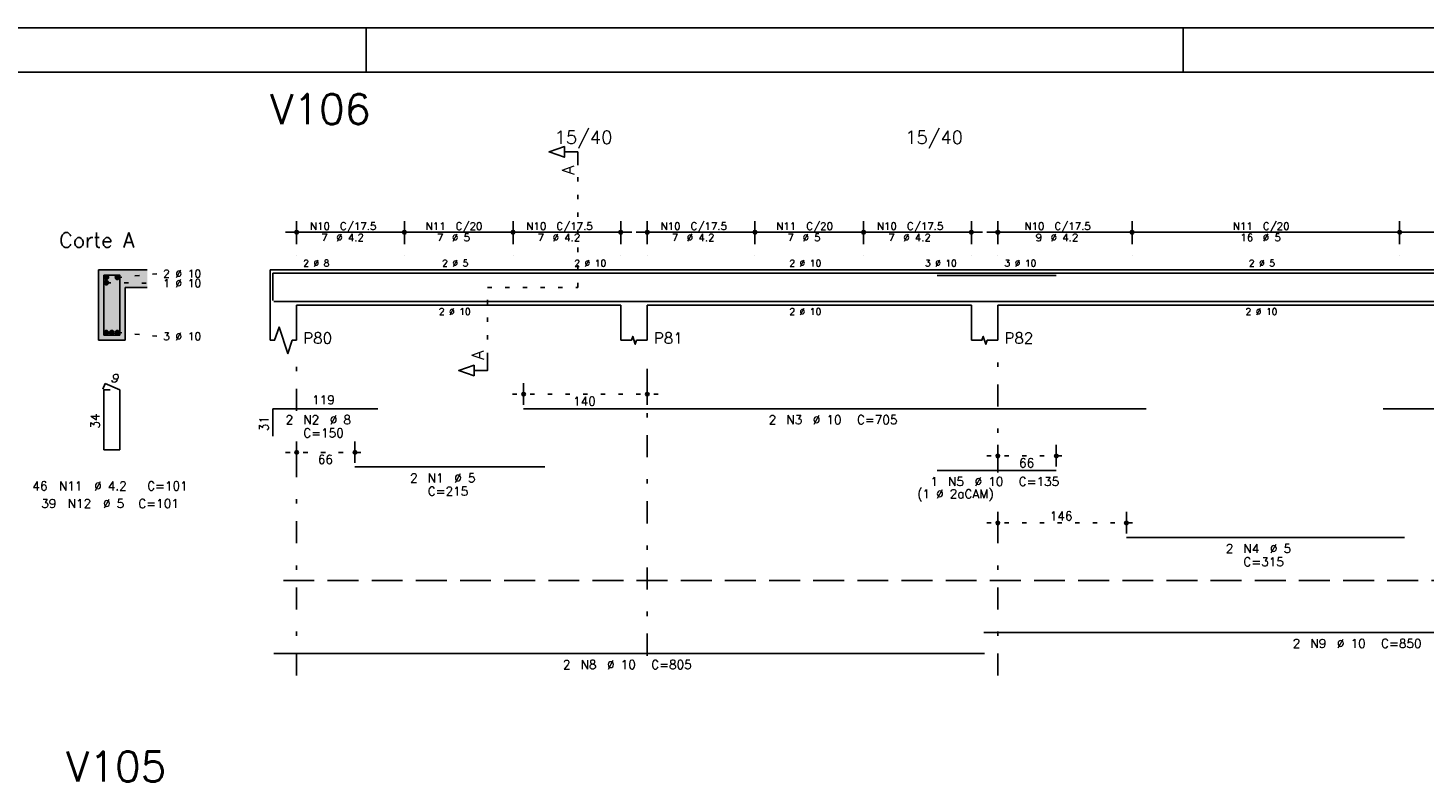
# Model space of a CAD drawing. Extents: x 0 to 119, y 0 to 84.
# Tile 6 of 11: x 37 to 69, y 67 to 84. Entities that reach past the tile are written whole.
import ezdxf

# ---------------------------------------------------------------- set-up
doc = ezdxf.new("R2010")
doc.units = 0
for name, pattern in [('ESTILO_TQS_0001', [1, 0.7, -0.3]), ('ESTILO_TQS_0002', [0.4, 0.1, -0.3]), ('ESTILO_TQS_0003', [1.5, 0.5, -0.4, 0.1, -0.5])]:
    doc.linetypes.add(name, pattern=pattern)
for name, color, linetype in [('1', 1, 'CONTINUOUS'), ('10', 10, 'CONTINUOUS'), ('2', 2, 'CONTINUOUS'), ('4', 4, 'CONTINUOUS'), ('6', 6, 'CONTINUOUS'), ('7', 7, 'CONTINUOUS'), ('8', 8, 'CONTINUOUS')]:
    doc.layers.add(name, color=color, linetype=linetype)
doc.styles.get("Standard").update_dxf_attribs({"font": 'ROMANS.SHX'})

msp = doc.modelspace()

# ---------------------------------------------------------------- linework, layer by layer
at = {"layer": '1', "linetype": 'CONTINUOUS'}
for p, q in [((0, 84.099998), (118.900002, 84.099998)), ((44.900002, 83.099998), (44.900002, 84.099998)), ((63.400002, 83.099998), (63.400002, 84.099998))]:
    msp.add_line(p, q, dxfattribs=at)
at = {"layer": '1', "linetype": 'ESTILO_TQS_0002'}
for p, q in [((49.69, 78.22), (49.69, 80.99)), ((39.265, 78.445), (40.21, 78.53)), ((39.015, 78.325), (40.21, 78.314)), ((47.645, 76.635), (47.645, 78.22)), ((47.645, 78.22), (49.69, 78.22)), ((39.265, 77.195), (40.21, 77.11)), ((51.515, 75.8), (48.21492, 75.8)), ((43.075, 74.48), (44.895, 74.48)), ((58.955, 74.4), (60.77852, 74.4)), ((58.955, 72.88), (62.3674, 72.88))]:
    msp.add_line(p, q, dxfattribs=at)
at = {"layer": '1', "linetype": 'ESTILO_TQS_0001'}
msp.add_line((43.025, 71.575), (75.625, 71.575), dxfattribs=at)
at = {"layer": '1', "linetype": 'CONTINUOUS'}
for centre in [(39.015, 78.445), (39.265, 78.445), (39.015, 78.325), (39.015, 77.195), (39.14, 77.195), (39.265, 77.195)]:
    msp.add_circle(centre, 0.05, dxfattribs=at)
for points in [[(39.065, 78.445), (38.99, 78.488301), (38.968015, 78.462101)], [(39.065, 78.445), (38.968015, 78.462101), (38.968015, 78.427899)], [(39.065, 78.445), (38.968015, 78.427899), (38.99, 78.401699)], [(39.065, 78.445), (39.023682, 78.49424), (38.99, 78.488301)], [(39.065, 78.445), (38.99, 78.401699), (39.023682, 78.39576)], [(39.065, 78.445), (39.053302, 78.477139), (39.023682, 78.49424)], [(39.065, 78.445), (39.023682, 78.39576), (39.053302, 78.412861)], [(39.065, 78.445), (39.053302, 78.412861), (39.065, 78.445)], [(39.315, 78.445), (39.24, 78.488301), (39.218015, 78.462101)], [(39.315, 78.445), (39.218015, 78.462101), (39.218015, 78.427899)], [(39.315, 78.445), (39.218015, 78.427899), (39.24, 78.401699)], [(39.315, 78.445), (39.273682, 78.49424), (39.24, 78.488301)], [(39.315, 78.445), (39.24, 78.401699), (39.273682, 78.39576)], [(39.315, 78.445), (39.303302, 78.477139), (39.273682, 78.49424)], [(39.315, 78.445), (39.273682, 78.39576), (39.303302, 78.412861)], [(39.315, 78.445), (39.303302, 78.412861), (39.315, 78.445)], [(39.065, 78.325), (38.99, 78.368301), (38.968015, 78.342101)], [(39.065, 78.325), (38.968015, 78.342101), (38.968015, 78.307899)], [(39.065, 78.325), (38.968015, 78.307899), (38.99, 78.281699)], [(39.065, 78.325), (39.023682, 78.37424), (38.99, 78.368301)], [(39.065, 78.325), (38.99, 78.281699), (39.023682, 78.27576)], [(39.065, 78.325), (39.053302, 78.357139), (39.023682, 78.37424)], [(39.065, 78.325), (39.023682, 78.27576), (39.053302, 78.292861)], [(39.065, 78.325), (39.053302, 78.292861), (39.065, 78.325)], [(39.065, 77.195), (38.99, 77.238301), (38.968015, 77.212101)], [(39.065, 77.195), (38.968015, 77.212101), (38.968015, 77.177899)], [(39.065, 77.195), (38.968015, 77.177899), (38.99, 77.151699)], [(39.065, 77.195), (39.023682, 77.24424), (38.99, 77.238301)], [(39.065, 77.195), (38.99, 77.151699), (39.023682, 77.14576)], [(39.065, 77.195), (39.053302, 77.227139), (39.023682, 77.24424)], [(39.065, 77.195), (39.023682, 77.14576), (39.053302, 77.162861)], [(39.065, 77.195), (39.053302, 77.162861), (39.065, 77.195)], [(39.19, 77.195), (39.115, 77.238301), (39.093015, 77.212101)], [(39.19, 77.195), (39.093015, 77.212101), (39.093015, 77.177899)], [(39.19, 77.195), (39.093015, 77.177899), (39.115, 77.151699)], [(39.19, 77.195), (39.148682, 77.24424), (39.115, 77.238301)], [(39.19, 77.195), (39.115, 77.151699), (39.148682, 77.14576)], [(39.19, 77.195), (39.178302, 77.227139), (39.148682, 77.24424)], [(39.19, 77.195), (39.148682, 77.14576), (39.178302, 77.162861)], [(39.19, 77.195), (39.178302, 77.162861), (39.19, 77.195)], [(39.315, 77.195), (39.24, 77.238301), (39.218015, 77.212101)], [(39.315, 77.195), (39.218015, 77.212101), (39.218015, 77.177899)], [(39.315, 77.195), (39.218015, 77.177899), (39.24, 77.151699)], [(39.315, 77.195), (39.273682, 77.24424), (39.24, 77.238301)], [(39.315, 77.195), (39.24, 77.151699), (39.273682, 77.14576)], [(39.315, 77.195), (39.303302, 77.227139), (39.273682, 77.24424)], [(39.315, 77.195), (39.273682, 77.14576), (39.303302, 77.162861)], [(39.315, 77.195), (39.303302, 77.162861), (39.315, 77.195)]]:
    msp.add_solid(points, dxfattribs=at)
at = {"layer": '10', "linetype": 'CONTINUOUS'}
for points in [[(38.84, 77.02), (39.44, 77.02), (38.84, 78.62)], [(39.44, 77.02), (39.44, 78.22), (38.84, 78.62)], [(38.84, 78.62), (39.44, 78.22), (39.94, 78.62)], [(39.44, 78.22), (39.94, 78.22), (39.94, 78.62)]]:
    msp.add_solid(points, dxfattribs=at)
at = {"layer": '2', "linetype": 'CONTINUOUS'}
for p, q in [((43.325, 79.2), (43.325, 79.72)), ((45.765, 79.2), (45.765, 79.72)), ((45.765, 79.2), (45.765, 79.72)), ((48.225, 79.2), (48.225, 79.72)), ((48.225, 79.2), (48.225, 79.72)), ((50.665, 79.2), (50.665, 79.72)), ((51.265, 79.2), (51.265, 79.72)), ((53.705, 79.2), (53.705, 79.72)), ((53.705, 79.2), (53.705, 79.72)), ((56.165, 79.2), (56.165, 79.72)), ((56.165, 79.2), (56.165, 79.72)), ((58.605, 79.2), (58.605, 79.72)), ((59.205, 79.2), (59.205, 79.72)), ((62.245, 79.2), (62.245, 79.72)), ((62.245, 79.2), (62.245, 79.72)), ((68.305, 79.2), (68.305, 79.72)), ((68.305, 79.2), (68.305, 79.72)), ((43.075, 79.47), (46.015, 79.47)), ((45.515, 79.47), (48.475, 79.47)), ((47.975, 79.47), (50.915, 79.47)), ((51.015, 79.47), (53.955, 79.47)), ((53.455, 79.47), (56.415, 79.47)), ((55.915, 79.47), (58.855, 79.47)), ((58.955, 79.47), (62.495, 79.47)), ((61.995, 79.47), (68.555, 79.47)), ((68.055, 79.47), (71.575, 79.47)), ((43.325, 78.95), (43.325, 78.95)), ((45.765, 78.95), (45.765, 78.95)), ((45.765, 78.95), (45.765, 78.95)), ((48.225, 78.95), (48.225, 78.95)), ((48.225, 78.95), (48.225, 78.95)), ((50.665, 78.95), (50.665, 78.95)), ((51.265, 78.95), (51.265, 78.95)), ((53.705, 78.95), (53.705, 78.95)), ((53.705, 78.95), (53.705, 78.95)), ((56.165, 78.95), (56.165, 78.95)), ((56.165, 78.95), (56.165, 78.95)), ((58.605, 78.95), (58.605, 78.95)), ((59.205, 78.95), (59.205, 78.95)), ((62.245, 78.95), (62.245, 78.95)), ((62.245, 78.95), (62.245, 78.95)), ((68.305, 78.95), (68.305, 78.95)), ((68.305, 78.95), (68.305, 78.95)), ((39.94, 78.62), (38.84, 78.62)), ((38.84, 78.62), (38.84, 77.02)), ((42.725, 78.62), (42.725, 77.82)), ((42.725, 78.62), (43.325, 78.62)), ((43.325, 78.62), (50.665, 78.62)), ((50.665, 78.62), (51.265, 78.62)), ((51.265, 78.62), (58.605, 78.62)), ((58.605, 78.62), (59.205, 78.62)), ((59.205, 78.62), (71.325, 78.62)), ((39.44, 77.02), (39.44, 78.22)), ((39.44, 78.22), (39.94, 78.22)), ((42.725, 77.82), (42.725, 77.02)), ((43.325, 77.82), (50.665, 77.82)), ((43.325, 77.82), (43.325, 77.02)), ((50.665, 77.82), (50.665, 77.02)), ((51.265, 77.82), (58.605, 77.82)), ((51.265, 77.82), (51.265, 77.02)), ((58.605, 77.82), (58.605, 77.02)), ((59.205, 77.82), (71.325, 77.82)), ((59.205, 77.82), (59.205, 77.02)), ((38.84, 77.02), (39.44, 77.02)), ((48.46492, 75.56), (48.46492, 76.05)), ((51.265, 75.56), (51.265, 76.05)), ((48.46492, 75.46), (48.46492, 75.46)), ((51.265, 75.46), (51.265, 75.46)), ((43.325, 74.24), (43.325, 74.73)), ((44.645, 74.24), (44.645, 74.73)), ((59.205, 74.16), (59.205, 74.65)), ((60.52852, 74.16), (60.52852, 74.65)), ((43.325, 74.14), (43.325, 74.14)), ((44.645, 74.14), (44.645, 74.14)), ((59.205, 74.06), (59.205, 74.06)), ((60.52852, 74.06), (60.52852, 74.06)), ((59.205, 72.64), (59.205, 73.13)), ((62.1174, 72.64), (62.1174, 73.13)), ((59.205, 72.54), (59.205, 72.54)), ((62.1174, 72.54), (62.1174, 72.54))]:
    msp.add_line(p, q, dxfattribs=at)
at = {"layer": '2', "linetype": 'ESTILO_TQS_0003'}
for p, q in [((43.325, 75.422), (43.325, 76.52)), ((51.265, 69.872), (51.265, 76.52)), ((59.205, 74.022), (59.205, 76.52)), ((43.325, 69.42), (43.325, 74.618)), ((59.205, 69.42), (59.205, 73.218))]:
    msp.add_line(p, q, dxfattribs=at)
at = {"layer": '2', "linetype": 'CONTINUOUS'}
for points in [[(49.69, 80.99), (49.69, 81.29), (49.39, 81.29), (49.39, 81.17), (49.04, 81.29), (49.39, 81.41), (49.39, 81.29)], [(42.725, 77.02), (42.825, 77.02), (42.925, 77.32), (43.125, 76.72), (43.225, 77.02), (43.325, 77.02)], [(50.665, 77.02), (50.905, 77.02), (50.935, 77.11), (50.995, 76.93), (51.025, 77.02), (51.265, 77.02)], [(58.605, 77.02), (58.845, 77.02), (58.875, 77.11), (58.935, 76.93), (58.965, 77.02), (59.205, 77.02)], [(47.645, 76.635), (47.645, 76.335), (47.345, 76.335), (47.345, 76.215), (46.995, 76.335), (47.345, 76.455), (47.345, 76.335)]]:
    msp.add_lwpolyline(points, dxfattribs=at)
for centre, radius in [((43.325, 79.47), 0.041625), ((43.325, 79.47), 0.02075), ((45.765, 79.47), 0.041625), ((45.765, 79.47), 0.041625), ((45.765, 79.47), 0.02075), ((45.765, 79.47), 0.02075), ((48.225, 79.47), 0.041625), ((48.225, 79.47), 0.041625), ((48.225, 79.47), 0.02075), ((48.225, 79.47), 0.02075), ((50.665, 79.47), 0.041625), ((50.665, 79.47), 0.02075), ((51.265, 79.47), 0.041625), ((51.265, 79.47), 0.02075), ((53.705, 79.47), 0.041625), ((53.705, 79.47), 0.041625), ((53.705, 79.47), 0.02075), ((53.705, 79.47), 0.02075), ((56.165, 79.47), 0.041625), ((56.165, 79.47), 0.041625), ((56.165, 79.47), 0.02075), ((56.165, 79.47), 0.02075), ((58.605, 79.47), 0.041625), ((58.605, 79.47), 0.02075), ((59.205, 79.47), 0.041625), ((59.205, 79.47), 0.02075), ((62.245, 79.47), 0.041625), ((62.245, 79.47), 0.041625), ((62.245, 79.47), 0.02075), ((62.245, 79.47), 0.02075), ((68.305, 79.47), 0.041625), ((68.305, 79.47), 0.041625), ((68.305, 79.47), 0.02075), ((68.305, 79.47), 0.02075), ((48.46492, 75.8), 0.04), ((48.46492, 75.8), 0.02), ((51.265, 75.8), 0.04), ((51.265, 75.8), 0.02), ((43.325, 74.48), 0.04), ((43.325, 74.48), 0.02), ((44.645, 74.48), 0.04), ((44.645, 74.48), 0.02), ((59.205, 74.4), 0.04), ((59.205, 74.4), 0.02), ((60.52852, 74.4), 0.04), ((60.52852, 74.4), 0.02), ((59.205, 72.88), 0.04), ((59.205, 72.88), 0.02), ((62.1174, 72.88), 0.04), ((62.1174, 72.88), 0.02)]:
    msp.add_circle(centre, radius, dxfattribs=at)
at = {"layer": '4', "linetype": 'CONTINUOUS'}
for p, q in [((42.785, 77.92), (42.785, 78.54)), ((42.785, 78.54), (45.165, 78.54)), ((44.645, 78.54), (48.945, 78.54)), ((48.46492, 78.54), (62.56492, 78.54)), ((57.82852, 78.49), (60.52852, 78.49)), ((62.1174, 78.54), (68.4174, 78.54)), ((67.93058, 78.54), (75.03058, 78.54)), ((42.805, 77.9), (58.905, 77.9)), ((58.885, 77.9), (75.885, 77.9))]:
    msp.add_line(p, q, dxfattribs=at)
msp.add_lwpolyline([(38.96, 78.5), (38.96, 77.14), (39.32, 77.14), (39.32, 78.5), (38.96, 78.5)], dxfattribs=at)
at = {"layer": '6', "linetype": 'CONTINUOUS'}
for p, q in [((38.988338, 76.04), (38.933893, 75.91102)), ((39.1, 75.9), (38.96, 75.9)), ((38.96, 75.9), (38.96, 74.54)), ((39.32, 75.9), (38.988338, 76.04)), ((39.32, 74.54), (39.32, 75.9)), ((42.785, 74.85), (42.785, 75.47)), ((42.785, 75.47), (45.165, 75.47)), ((48.46492, 75.47), (62.56492, 75.47)), ((67.93058, 75.47), (75.03058, 75.47)), ((38.96, 74.54), (39.32, 74.54)), ((44.645, 74.15), (48.945, 74.15)), ((57.82852, 74.07), (60.52852, 74.07)), ((62.1174, 72.55), (68.4174, 72.55)), ((58.885, 70.4), (75.885, 70.4)), ((42.805, 69.92), (58.905, 69.92))]:
    msp.add_line(p, q, dxfattribs=at)
at = {"layer": '8', "linetype": 'CONTINUOUS'}
msp.add_line((2.5, 83.099998), (117.900002, 83.099998), dxfattribs=at)

# ---------------------------------------------------------------- texts
at = {"layer": '2', "linetype": 'CONTINUOUS'}
for s, height, p in [('15/40', 0.3, (49.165, 81.47)), ('15/40', 0.3, (57.105, 81.47)), ('N10', 0.17, (43.627, 79.521)), ('C/17.5', 0.17, (44.307, 79.521)), ('N11', 0.17, (46.247, 79.521)), ('C/20', 0.17, (46.927, 79.521)), ('N10', 0.17, (48.527, 79.521)), ('C/17.5', 0.17, (49.207, 79.521)), ('N10', 0.17, (51.567, 79.521)), ('C/17.5', 0.17, (52.247, 79.521)), ('N11', 0.17, (54.187, 79.521)), ('C/20', 0.17, (54.867, 79.521)), ('N10', 0.17, (56.467, 79.521)), ('C/17.5', 0.17, (57.147, 79.521)), ('N10', 0.17, (59.807, 79.521)), ('C/17.5', 0.17, (60.487, 79.521)), ('N11', 0.17, (64.527, 79.521)), ('C/20', 0.17, (65.207, 79.521)), ('Corte A', 0.34, (37.95, 79.12)), ('7', 0.17, (43.882, 79.266)), ('%%c 4.2', 0.17, (44.222, 79.266)), ('7', 0.17, (46.502, 79.266)), ('%%c 5', 0.17, (46.842, 79.266)), ('7', 0.17, (48.782, 79.266)), ('%%c 4.2', 0.17, (49.122, 79.266)), ('7', 0.17, (51.822, 79.266)), ('%%c 4.2', 0.17, (52.162, 79.266)), ('7', 0.17, (54.442, 79.266)), ('%%c 5', 0.17, (54.782, 79.266)), ('7', 0.17, (56.722, 79.266)), ('%%c 4.2', 0.17, (57.062, 79.266)), ('9', 0.17, (60.062, 79.266)), ('%%c 4.2', 0.17, (60.402, 79.266)), ('16', 0.17, (64.697, 79.266)), ('%%c 5', 0.17, (65.207, 79.266)), ('2 %%c 8', 0.15, (43.475, 78.695)), ('2 %%c 5', 0.15, (46.62, 78.695)), ('2 %%c 10', 0.15, (49.615, 78.695)), ('2 %%c 10', 0.15, (54.485, 78.695)), ('3 %%c 10', 0.15, (57.555, 78.695)), ('3 %%c 10', 0.15, (59.355, 78.695)), ('2 %%c 5', 0.15, (64.89, 78.695)), ('2 %%c 10', 0.18, (40.3, 78.44)), ('1 %%c 10', 0.18, (40.3, 78.224)), ('2 %%c 10', 0.15, (46.545, 77.595)), ('2 %%c 10', 0.15, (54.485, 77.595)), ('2 %%c 10', 0.15, (64.815, 77.595)), ('3 %%c 10', 0.18, (40.3, 77.02)), ('P80', 0.25, (43.475, 76.945)), ('P81', 0.25, (51.415, 76.945)), ('P82', 0.25, (59.355, 76.945)), ('119', 0.2, (43.675, 75.57)), ('140', 0.2, (49.58496, 75.54)), ('2', 0.2, (43.075, 75.12)), ('N2', 0.2, (43.475, 75.12)), ('%%c 8', 0.2, (44.075, 75.12)), ('2', 0.2, (54.01492, 75.12)), ('N3', 0.2, (54.41492, 75.12)), ('%%c 10', 0.2, (55.01492, 75.12)), ('C=705', 0.2, (56.01492, 75.12)), ('C=150', 0.2, (43.475, 74.82)), ('66', 0.2, (43.805, 74.22)), ('66', 0.2, (59.68676, 74.14)), ('2', 0.2, (45.895, 73.8)), ('N1', 0.2, (46.295, 73.8)), ('%%c 5', 0.2, (46.895, 73.8)), ('46', 0.2, (37.34, 73.62)), ('N11', 0.2, (37.94, 73.62)), ('%%c 4.2', 0.2, (38.74, 73.62)), ('C=101', 0.2, (39.94, 73.62)), ('C=215', 0.2, (46.295, 73.5)), ('1', 0.2, (57.67852, 73.72)), ('N5', 0.2, (58.07852, 73.72)), ('%%c 10', 0.2, (58.67852, 73.72)), ('C=135', 0.2, (59.67852, 73.72)), ('39', 0.2, (37.54, 73.22)), ('N12', 0.2, (38.14, 73.22)), ('%%c 5', 0.2, (38.94, 73.22)), ('C=101', 0.2, (39.74, 73.22)), ('(1 %%c 2aCAM)', 0.2, (57.37852, 73.44)), ('146', 0.2, (60.3812, 72.94)), ('2', 0.2, (64.3674, 72.2)), ('C=315', 0.2, (64.7674, 71.9)), ('N4', 0.2, (64.7674, 72.2)), ('%%c 5', 0.2, (65.3674, 72.2)), ('2', 0.2, (65.885, 70.05)), ('N9', 0.2, (66.285, 70.05)), ('%%c 10', 0.2, (66.885, 70.05)), ('C=850', 0.2, (67.885, 70.05)), ('2', 0.2, (49.355, 69.57)), ('N8', 0.2, (49.755, 69.57)), ('%%c 10', 0.2, (50.355, 69.57)), ('C=805', 0.2, (51.355, 69.57))]:
    msp.add_text(s, height=height, dxfattribs=at).set_placement(p)
for s, height, rotation, p in [('A', 0.272, 90, (49.6084, 80.7724)), ('A', 0.272, 90, (47.5634, 76.5806)), ('9', 0.2, 337.11462, (39.100929, 76.101017)), ('34', 0.2, 90, (38.86, 75.02)), ('31', 0.2, 90, (42.685, 74.96))]:
    msp.add_text(s, height=height, rotation=rotation, dxfattribs=at).set_placement(p)
at = {"layer": '7', "linetype": 'CONTINUOUS'}
for s, p in [('V106', (42.725, 81.92)), ('V105', (38.10333, 67.02))]:
    msp.add_text(s, height=0.68, dxfattribs=at).set_placement(p)

doc.saveas('drawing.dxf')
